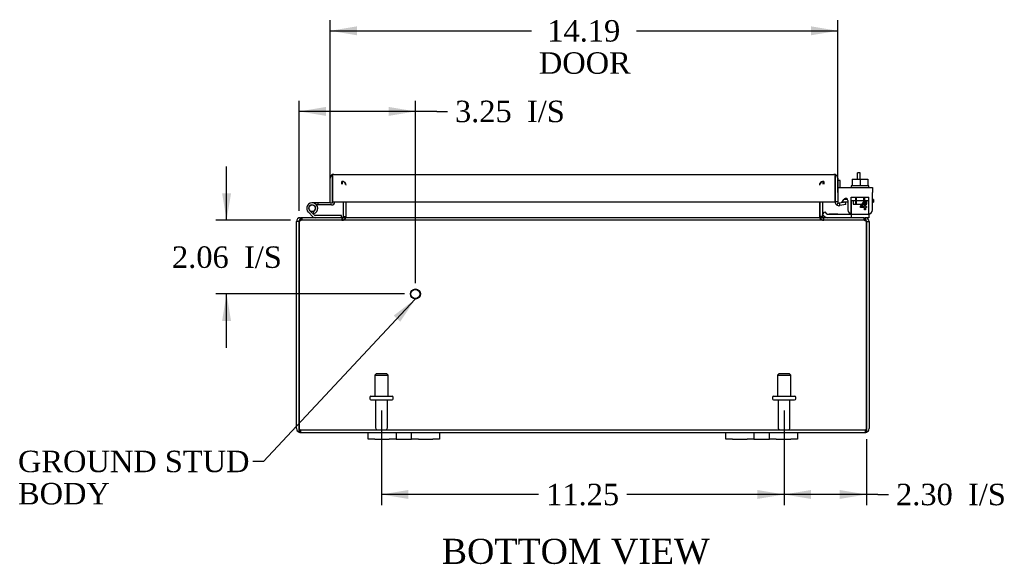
# Model space of a CAD drawing. Header units: inches. Extents: x 9 to 147, y 9 to 94.
# Tile 1 of 8: x 28 to 55, y 9 to 24. Entities that reach past the tile are written whole.
import ezdxf
from ezdxf.enums import TextEntityAlignment as Align

# ---------------------------------------------------------------- set-up
doc = ezdxf.new("R2010")
doc.units = ezdxf.units.IN
doc.header["$MEASUREMENT"] = 0
for name, color, linetype in [('COM40153-1', 7, 'CONTINUOUS'), ('COM40153-2', 7, 'CONTINUOUS'), ('COM42667', 7, 'CONTINUOUS'), ('COM42780', 7, 'CONTINUOUS'), ('COM48429', 7, 'CONTINUOUS'), ('COM71780-9', 7, 'CONTINUOUS'), ('DEFAULT', 7, 'CONTINUOUS'), ('FET07710', 7, 'CONTINUOUS'), ('HNG10620-20B', 7, 'CONTINUOUS'), ('HNG10620-20C', 7, 'CONTINUOUS'), ('HNG10620-20P', 7, 'CONTINUOUS'), ('SCC19011', 7, 'CONTINUOUS'), ('STD21878', 7, 'CONTINUOUS'), ('STD26094', 7, 'CONTINUOUS'), ('WAF25035', 7, 'CONTINUOUS')]:
    doc.layers.add(name, color=color, linetype=linetype)
doc.styles.add('SEACAD_TIMES_NEW_ROMAN', font='times.ttf')

# ---------------------------------------------------------------- blocks, each defined once
blk = doc.blocks.new('SEANNOT_GROUP1')
at = {"layer": 'DEFAULT', "linetype": 'Continuous'}
blk.add_hatch(color=136, dxfattribs=at).paths.add_polyline_path([(38.493, 15.652), (38.913, 16.285), (38.31, 15.822)])
at = {"layer": 'DEFAULT', "color": 136, "linetype": 'Continuous'}
blk.add_line((34.675, 11.747), (34.375, 11.747), dxfattribs=at)
blk.add_lwpolyline([(34.675, 11.747), (38.913, 16.285)], dxfattribs=at)
at = {"layer": 'DEFAULT', "color": 136, "linetype": 'Continuous', "style": 'SEACAD_TIMES_NEW_ROMAN'}
for s, p in [('GROUND STUD', (27.81, 12.047)), ('BODY', (27.81, 11.147))]:
    blk.add_text(s, height=0.6, dxfattribs=at).set_placement(p, align=Align.TOP_LEFT)
blk = doc.blocks.new('GDIMGGROUP7')
at = {"layer": 'DEFAULT', "linetype": 'Continuous'}
for points in [[(49.968, 10.699), (49.968, 10.949), (49.218, 10.824)], [(50.771, 10.699), (51.521, 10.824), (50.771, 10.949)]]:
    blk.add_hatch(color=136, dxfattribs=at).paths.add_polyline_path(points)
at = {"layer": 'DEFAULT', "color": 136, "linetype": 'Continuous'}
for p, q in [((49.218, 13.166), (49.218, 10.524)), ((51.521, 12.365), (51.521, 10.524)), ((51.837, 10.824), (49.218, 10.824)), ((51.837, 10.824), (52.137, 10.824))]:
    blk.add_line(p, q, dxfattribs=at)
at = {"layer": 'DEFAULT', "color": 136, "linetype": 'Continuous', "style": 'SEACAD_TIMES_NEW_ROMAN'}
for s, p in [('2.30', (52.347, 11.124)), ('I/S', (54.359, 11.124))]:
    blk.add_text(s, height=0.6, dxfattribs=at).set_placement(p, align=Align.TOP_LEFT)
blk = doc.blocks.new('GDIMGGROUP8')
at = {"layer": 'DEFAULT', "linetype": 'Continuous'}
for points in [[(38.718, 10.699), (38.718, 10.949), (37.968, 10.824)], [(48.468, 10.699), (49.218, 10.824), (48.468, 10.949)]]:
    blk.add_hatch(color=136, dxfattribs=at).paths.add_polyline_path(points)
at = {"layer": 'DEFAULT', "color": 136, "linetype": 'Continuous'}
for p, q in [((37.968, 13.166), (37.968, 10.524)), ((49.218, 13.166), (49.218, 10.524)), ((42.36, 10.824), (37.968, 10.824)), ((49.218, 10.824), (44.827, 10.824))]:
    blk.add_line(p, q, dxfattribs=at)
at = {"layer": 'DEFAULT', "color": 136, "linetype": 'Continuous', "style": 'SEACAD_TIMES_NEW_ROMAN'}
blk.add_text('11.25', height=0.6, dxfattribs=at).set_placement((42.57, 11.124), align=Align.TOP_LEFT)
blk = doc.blocks.new('GDIMGGROUP14')
at = {"layer": 'DEFAULT', "linetype": 'Continuous'}
for points in [[(33.514, 19.235), (33.639, 18.485), (33.764, 19.235)], [(33.514, 15.675), (33.764, 15.675), (33.639, 16.425)]]:
    blk.add_hatch(color=136, dxfattribs=at).paths.add_polyline_path(points)
at = {"layer": 'DEFAULT', "color": 136, "linetype": 'Continuous'}
for p, q in [((33.639, 18.485), (33.639, 19.985)), ((35.427, 18.485), (33.339, 18.485)), ((38.615, 16.425), (33.339, 16.425)), ((33.639, 14.925), (33.639, 16.425))]:
    blk.add_line(p, q, dxfattribs=at)
at = {"layer": 'DEFAULT', "color": 136, "linetype": 'Continuous', "style": 'SEACAD_TIMES_NEW_ROMAN'}
for s, p in [('2.06', (32.114, 17.755)), ('I/S', (34.126, 17.755))]:
    blk.add_text(s, height=0.6, dxfattribs=at).set_placement(p, align=Align.TOP_LEFT)
blk = doc.blocks.new('GDIMGGROUP15')
at = {"layer": 'DEFAULT', "linetype": 'Continuous'}
for points in [[(36.415, 21.651), (35.665, 21.526), (36.415, 21.401)], [(38.165, 21.651), (38.165, 21.401), (38.915, 21.526)]]:
    blk.add_hatch(color=136, dxfattribs=at).paths.add_polyline_path(points)
at = {"layer": 'DEFAULT', "color": 136, "linetype": 'Continuous'}
for p, q in [((35.665, 18.749), (35.665, 21.826)), ((38.915, 16.725), (38.915, 21.826)), ((39.512, 21.526), (35.665, 21.526)), ((39.512, 21.526), (39.812, 21.526))]:
    blk.add_line(p, q, dxfattribs=at)
at = {"layer": 'DEFAULT', "color": 136, "linetype": 'Continuous', "style": 'SEACAD_TIMES_NEW_ROMAN'}
for s, p in [('3.25', (40.022, 21.826)), ('I/S', (42.034, 21.826))]:
    blk.add_text(s, height=0.6, dxfattribs=at).set_placement(p, align=Align.TOP_LEFT)
blk = doc.blocks.new('GDIMGGROUP20')
at = {"layer": 'DEFAULT', "linetype": 'Continuous'}
for points in [[(37.28, 23.903), (36.53, 23.778), (37.28, 23.653)], [(49.968, 23.903), (49.968, 23.653), (50.718, 23.778)]]:
    blk.add_hatch(color=136, dxfattribs=at).paths.add_polyline_path(points)
at = {"layer": 'DEFAULT', "color": 136, "linetype": 'Continuous'}
for p, q in [((36.53, 19.272), (36.53, 24.078)), ((50.718, 19.3), (50.718, 24.078)), ((36.53, 23.778), (42.156, 23.778)), ((45.093, 23.778), (50.718, 23.778))]:
    blk.add_line(p, q, dxfattribs=at)
at = {"layer": 'DEFAULT', "color": 136, "linetype": 'Continuous', "style": 'SEACAD_TIMES_NEW_ROMAN'}
for s, p in [('14.19', (42.601, 24.078)), ('DOOR', (42.366, 23.178))]:
    blk.add_text(s, height=0.6, dxfattribs=at).set_placement(p, align=Align.TOP_LEFT)

msp = doc.modelspace()

# ---------------------------------------------------------------- linework, layer by layer
at = {"layer": 'COM40153-1', "color": 7}
for p, q in [((51.271, 19.629), (51.271, 19.807)), ((51.343, 19.807), (51.271, 19.807)), ((51.343, 19.629), (51.343, 19.807))]:
    msp.add_line(p, q, dxfattribs=at)
at = {"layer": 'COM40153-2', "color": 7}
for p, q in [((50.79, 19.595), (50.718, 19.595)), ((50.79, 19.403), (50.79, 19.595)), ((51.003, 18.995), (50.844, 18.995)), ((50.995, 19.067), (50.891, 19.067)), ((51.718, 19.067), (51.689, 19.067)), ((51.689, 18.995), (51.718, 18.995)), ((51.718, 19.067), (51.718, 18.995))]:
    msp.add_line(p, q, dxfattribs=at)
msp.add_arc((50.826, 19.103), 0.108, 180, 186.8545, dxfattribs=at)
at = {"layer": 'COM42667', "color": 7}
for p, q in [((50.719, 19.403), (51.689, 19.403)), ((50.719, 19.26), (50.719, 19.403)), ((51.689, 19.403), (51.689, 19.26)), ((50.719, 19.26), (50.719, 19.004)), ((50.833, 18.978), (50.892, 19.069)), ((51.003, 19.037), (51.003, 18.777)), ((51.352, 18.866), (51.467, 19.027)), ((51.467, 19.027), (51.492, 19.027)), ((51.492, 19.027), (51.492, 18.866)), ((51.689, 18.777), (51.689, 19.26)), ((51.352, 18.837), (51.352, 18.866)), ((51.462, 18.837), (51.352, 18.837)), ((51.462, 18.978), (51.383, 18.866)), ((51.383, 18.866), (51.462, 18.866)), ((51.462, 18.866), (51.462, 18.978)), ((51.462, 18.777), (51.462, 18.837)), ((51.492, 18.777), (51.462, 18.777)), ((51.492, 18.866), (51.526, 18.866)), ((51.526, 18.837), (51.492, 18.837)), ((51.492, 18.837), (51.492, 18.777)), ((51.526, 18.866), (51.526, 18.837))]:
    msp.add_line(p, q, dxfattribs=at)
for centre, radius, start, end in [((50.779, 19.004), 0.06, 180, 202.199), ((50.943, 19.037), 0.06, 0, 147.1545), ((51.128, 18.777), 0.125, 180, 270), ((51.564, 18.777), 0.125, 270, 0)]:
    msp.add_arc(centre, radius, start, end, dxfattribs=at)
at = {"layer": 'COM42780', "color": 7}
for p, q in [((51.09, 19.129), (51.59, 19.129)), ((51.09, 19.043), (51.09, 19.129)), ((51.09, 18.989), (51.09, 19.043)), ((51.09, 19.043), (51.09, 18.573)), ((51.09, 19.034), (51.59, 19.034)), ((51.145, 19.034), (51.145, 18.939)), ((51.215, 19.129), (51.215, 18.939)), ((51.234, 19.129), (51.234, 18.939)), ((51.447, 18.939), (51.447, 19.129)), ((51.465, 19.129), (51.465, 18.939)), ((51.535, 18.939), (51.535, 19.034)), ((51.59, 18.989), (51.59, 19.129)), ((51.59, 18.7), (51.59, 18.989)), ((50.29, 18.65), (50.357, 18.717)), ((50.357, 18.717), (50.408, 18.667)), ((51.145, 18.939), (51.535, 18.939)), ((50.29, 18.65), (50.341, 18.599)), ((50.442, 18.652), (51.34, 18.652)), ((50.475, 18.651), (50.475, 18.652)), ((50.535, 18.651), (50.475, 18.651)), ((50.535, 18.651), (50.535, 18.652)), ((50.563, 18.651), (50.535, 18.651)), ((50.563, 18.651), (50.563, 18.652)), ((50.725, 18.651), (50.563, 18.651)), ((50.676, 18.651), (50.676, 18.652)), ((50.725, 18.651), (50.725, 18.652)), ((51.34, 18.652), (51.59, 18.652)), ((51.59, 18.557), (51.485, 18.557)), ((51.59, 18.655), (51.59, 18.7)), ((51.59, 18.652), (51.59, 18.655)), ((51.59, 18.652), (51.59, 18.557))]:
    msp.add_line(p, q, dxfattribs=at)
for radius in [0.143, 0.048]:
    msp.add_arc((50.442, 18.7), radius, 225, 270, dxfattribs=at)
msp.add_ellipse((50.84, 19.658), major_axis=(0, -14.322), ratio=0.017455, start_param=1.503851, end_param=1.524085, dxfattribs=at)
for points, knots in [([(51.082, 18.652), (51.083, 18.652), (51.085, 18.654), (51.086, 18.657), (51.087, 18.658), (51.087, 18.66)], [0, 0, 0, 0, 0.25, 0.25, 0.3597521, 0.3597521, 0.3597521, 0.3597521]), ([(51.09, 18.573), (51.09, 18.568), (51.089, 18.564), (51.087, 18.559), (51.085, 18.557), (51.082, 18.557)], [0, 0, 0, 0, 0.5, 0.5, 1, 1, 1, 1]), ([(51.087, 18.66), (51.087, 18.66), (51.087, 18.66), (51.087, 18.662), (51.088, 18.664), (51.089, 18.67), (51.089, 18.676), (51.089, 18.687), (51.09, 18.693), (51.09, 18.7)], [0.3597521, 0.3597521, 0.3597521, 0.3597521, 0.375, 0.375, 0.5, 0.5, 0.75, 0.75, 1, 1, 1, 1])]:
    msp.add_open_spline(points, degree=3, knots=knots, dxfattribs=at)
at = {"layer": 'COM48429', "color": 7}
for p, q in [((36.86, 19.498), (36.86, 19.57)), ((36.878, 19.498), (36.878, 19.57)), ((50.308, 19.498), (50.308, 19.57)), ((50.326, 19.57), (50.326, 19.498)), ((36.896, 19), (36.896, 18.593)), ((36.968, 19), (36.968, 18.593)), ((36.982, 18.593), (36.982, 19)), ((50.205, 19), (50.205, 18.593)), ((50.218, 19), (50.218, 18.593)), ((50.29, 19), (50.29, 18.593)), ((35.593, 12.665), (35.593, 18.449)), ((35.665, 18.449), (35.593, 18.449)), ((35.665, 12.665), (35.665, 18.449)), ((35.665, 18.449), (35.665, 12.665)), ((35.701, 18.534), (35.701, 18.557)), ((35.701, 18.557), (35.726, 18.557)), ((35.701, 18.485), (35.701, 18.534)), ((35.701, 18.485), (35.726, 18.485)), ((35.726, 18.557), (35.726, 18.485)), ((35.726, 18.557), (35.727, 18.557)), ((35.726, 18.485), (35.727, 18.485)), ((35.727, 18.485), (35.727, 18.557)), ((51.46, 18.557), (35.727, 18.557)), ((51.46, 18.485), (35.727, 18.485)), ((35.744, 18.557), (35.744, 18.485)), ((36.86, 18.557), (36.86, 18.485)), ((36.878, 18.557), (36.878, 18.485)), ((36.896, 18.593), (36.968, 18.593)), ((50.29, 18.593), (50.218, 18.593)), ((50.308, 18.557), (50.308, 18.485)), ((50.326, 18.485), (50.326, 18.557)), ((51.443, 18.557), (51.443, 18.485)), ((51.46, 18.485), (51.46, 18.557)), ((51.46, 18.557), (51.461, 18.557)), ((51.46, 18.485), (51.461, 18.485)), ((51.461, 18.557), (51.461, 18.485)), ((51.461, 18.557), (51.485, 18.557)), ((51.461, 18.485), (51.485, 18.485)), ((51.485, 18.534), (51.485, 18.557)), ((51.485, 18.485), (51.485, 18.534)), ((51.521, 18.449), (51.593, 18.449)), ((51.521, 18.449), (51.521, 12.665)), ((51.521, 12.665), (51.521, 18.449)), ((51.593, 18.449), (51.593, 12.665)), ((35.665, 12.564), (35.665, 12.665)), ((35.665, 12.665), (35.665, 12.564)), ((51.521, 12.564), (51.521, 12.665)), ((51.521, 12.665), (51.521, 12.564)), ((35.701, 12.629), (51.485, 12.629)), ((35.701, 12.629), (35.701, 12.557)), ((35.701, 12.557), (37.593, 12.557)), ((39.593, 12.557), (47.593, 12.557)), ((49.593, 12.557), (51.485, 12.557)), ((51.485, 12.629), (51.485, 12.557))]:
    msp.add_line(p, q, dxfattribs=at)
for centre, radius, start, end in [((36.86, 19.462), 0.108, 10.3965, 90), ((36.876, 19.465), 0.106, 358.8074, 88.6926), ((50.311, 19.465), 0.106, 91.3077, 181.1923), ((50.326, 19.462), 0.108, 90, 169.6032), ((35.701, 18.449), 0.108, 90, 180), ((35.701, 18.449), 0.036, 141.2767, 180), ((35.701, 18.449), 0.036, 90, 141.2767), ((36.86, 18.593), 0.036, 270, 360), ((36.86, 18.593), 0.108, 270, 349.6016), ((36.876, 18.591), 0.106, 271.3077, 1.1923), ((36.86, 18.593), 0.108, 349.6016, 360), ((50.311, 18.591), 0.106, 178.8074, 268.6926), ((50.326, 18.593), 0.108, 180, 190.3994), ((50.326, 18.593), 0.108, 190.3994, 270), ((50.326, 18.593), 0.036, 180, 270), ((51.485, 18.449), 0.108, 0, 90), ((51.485, 18.449), 0.036, 38.7233, 90), ((51.485, 18.449), 0.036, 0, 38.7233), ((35.701, 12.665), 0.108, 180, 250.5288), ((35.701, 12.665), 0.036, 180, 270), ((51.485, 12.665), 0.036, 270, 360), ((51.485, 12.665), 0.108, 289.4712, 0), ((35.701, 12.665), 0.108, 250.5288, 270), ((51.485, 12.665), 0.108, 270, 289.4712)]:
    msp.add_arc(centre, radius, start, end, dxfattribs=at)
for centre, major_axis, start_param, end_param in [((35.701, 12.665), (0, 0.036), 1.570796, 3.141593), ((51.485, 12.665), (0, 0.036), 3.141593, 4.712389), ((35.701, 12.665), (0, 0.108), 2.801756, 3.141593), ((51.485, 12.665), (0, 0.108), 3.141593, 3.48143)]:
    msp.add_ellipse(centre, major_axis=major_axis, ratio=0.997813, start_param=start_param, end_param=end_param, dxfattribs=at)
for points, knots in [([(35.665, 18.449), (35.671, 18.464), (35.676, 18.478), (35.686, 18.504), (35.691, 18.516), (35.701, 18.536), (35.707, 18.544), (35.717, 18.555), (35.722, 18.557), (35.727, 18.557)], [0, 0, 0, 0, 0.25, 0.25, 0.5, 0.5, 0.75, 0.75, 1, 1, 1, 1]), ([(35.665, 18.449), (35.676, 18.459), (35.686, 18.468), (35.707, 18.482), (35.717, 18.485), (35.727, 18.485)], [0, 0, 0, 0, 0.5, 0.5, 1, 1, 1, 1]), ([(36.878, 18.557), (36.889, 18.557), (36.899, 18.558), (36.92, 18.56), (36.93, 18.562), (36.944, 18.566), (36.949, 18.567), (36.958, 18.571), (36.963, 18.573), (36.971, 18.577), (36.974, 18.58), (36.979, 18.585), (36.98, 18.586), (36.981, 18.59), (36.982, 18.592), (36.982, 18.593)], [0, 0, 0, 0, 0.25, 0.25, 0.5, 0.5, 0.625, 0.625, 0.75, 0.75, 0.875, 0.875, 0.9375, 0.9375, 1, 1, 1, 1]), ([(50.205, 18.593), (50.205, 18.592), (50.205, 18.59), (50.207, 18.586), (50.208, 18.585), (50.212, 18.58), (50.216, 18.577), (50.224, 18.573), (50.228, 18.571), (50.238, 18.567), (50.242, 18.566), (50.257, 18.562), (50.267, 18.56), (50.288, 18.558), (50.298, 18.557), (50.308, 18.557)], [0, 0, 0, 0, 0.0625, 0.0625, 0.125, 0.125, 0.25, 0.25, 0.375, 0.375, 0.5, 0.5, 0.75, 0.75, 1, 1, 1, 1]), ([(51.46, 18.557), (51.465, 18.557), (51.47, 18.555), (51.48, 18.544), (51.485, 18.536), (51.496, 18.516), (51.501, 18.504), (51.511, 18.478), (51.516, 18.464), (51.521, 18.449)], [0, 0, 0, 0, 0.25, 0.25, 0.5, 0.5, 0.75, 0.75, 1, 1, 1, 1]), ([(51.46, 18.485), (51.47, 18.485), (51.48, 18.482), (51.501, 18.468), (51.511, 18.459), (51.521, 18.449)], [0, 0, 0, 0, 0.5, 0.5, 1, 1, 1, 1])]:
    msp.add_open_spline(points, degree=3, knots=knots, dxfattribs=at)
at = {"layer": 'COM71780-9', "color": 7}
for p, q in [((36.53, 18.972), (36.53, 19.659)), ((36.602, 19.761), (36.602, 19.659)), ((36.602, 19.659), (36.602, 19.761)), ((36.602, 18.972), (36.602, 19.659)), ((36.602, 19.659), (36.602, 19)), ((36.638, 19.767), (50.61, 19.767)), ((50.646, 19.659), (50.646, 19.761)), ((50.646, 19.761), (50.646, 19.659)), ((50.646, 19), (50.646, 19.659)), ((50.646, 19.659), (50.646, 19)), ((50.718, 19.659), (50.718, 19)), ((36.602, 19), (50.646, 19)), ((50.718, 19), (50.646, 19)), ((50.931, 18.995), (50.761, 18.965)), ((50.943, 18.924), (50.931, 18.995)), ((36.53, 18.972), (36.602, 18.972)), ((50.731, 18.973), (50.685, 18.918)), ((50.761, 18.965), (50.773, 18.894)), ((50.943, 18.924), (50.773, 18.894))]:
    msp.add_line(p, q, dxfattribs=at)
for centre, radius, start, end in [((36.638, 19.659), 0.108, 109.4712, 180), ((36.638, 19.659), 0.108, 90, 109.4712), ((50.61, 19.659), 0.108, 70.5288, 90), ((50.61, 19.659), 0.108, 0, 70.5288), ((50.754, 19), 0.108, 180, 230), ((50.754, 19), 0.036, 180, 230), ((50.754, 19), 0.108, 230.0001, 279.9999), ((50.754, 19), 0.036, 230, 280)]:
    msp.add_arc(centre, radius, start, end, dxfattribs=at)
for centre, start_param, end_param in [((36.638, 19.659), 3.141593, 3.48143), ((50.61, 19.659), 2.801756, 3.141593)]:
    msp.add_ellipse(centre, major_axis=(0, -0.108), ratio=0.997813, start_param=start_param, end_param=end_param, dxfattribs=at)
at = {"layer": 'FET07710', "color": 7}
for p, q in [((37.593, 12.37), (37.593, 12.557)), ((37.593, 12.557), (37.781, 12.557)), ((37.781, 12.557), (38.187, 12.557)), ((38.187, 12.557), (38.375, 12.557)), ((38.375, 12.557), (38.593, 12.557)), ((38.375, 12.557), (38.375, 12.37)), ((38.593, 12.557), (38.593, 12.557)), ((38.593, 12.557), (38.811, 12.557)), ((38.811, 12.37), (38.811, 12.557)), ((38.811, 12.557), (38.999, 12.557)), ((38.999, 12.557), (39.406, 12.557)), ((39.406, 12.557), (39.593, 12.557)), ((39.593, 12.557), (39.593, 12.37)), ((47.593, 12.37), (47.593, 12.557)), ((47.593, 12.557), (47.781, 12.557)), ((47.781, 12.557), (48.187, 12.557)), ((48.187, 12.557), (48.375, 12.557)), ((48.375, 12.557), (48.593, 12.557)), ((48.375, 12.557), (48.375, 12.37)), ((48.593, 12.557), (48.593, 12.557)), ((48.593, 12.557), (48.811, 12.557)), ((48.811, 12.37), (48.811, 12.557)), ((48.811, 12.557), (48.999, 12.557)), ((48.999, 12.557), (49.406, 12.557)), ((49.406, 12.557), (49.593, 12.557)), ((49.593, 12.557), (49.593, 12.37)), ((37.781, 12.37), (37.593, 12.37)), ((37.781, 12.37), (38.187, 12.37)), ((38.375, 12.37), (38.187, 12.37)), ((38.375, 12.37), (38.593, 12.37)), ((38.593, 12.37), (38.811, 12.37)), ((38.593, 12.37), (38.593, 12.37)), ((38.999, 12.37), (38.811, 12.37)), ((38.999, 12.37), (39.406, 12.37)), ((39.593, 12.37), (39.406, 12.37)), ((47.781, 12.37), (47.593, 12.37)), ((47.781, 12.37), (48.187, 12.37)), ((48.375, 12.37), (48.187, 12.37)), ((48.375, 12.37), (48.593, 12.37)), ((48.593, 12.37), (48.811, 12.37)), ((48.593, 12.37), (48.593, 12.37)), ((48.999, 12.37), (48.811, 12.37)), ((48.999, 12.37), (49.406, 12.37)), ((49.593, 12.37), (49.406, 12.37))]:
    msp.add_line(p, q, dxfattribs=at)
at = {"layer": 'HNG10620-20B', "color": 7}
for p, q in [((36.092, 18.626), (35.966, 18.752)), ((36.078, 18.672), (36.06, 18.729)), ((36.05, 18.584), (35.924, 18.71)), ((36.848, 18.617), (36.113, 18.617)), ((36.848, 18.557), (36.848, 18.617))]:
    msp.add_line(p, q, dxfattribs=at)
for centre, radius, start, end in [((36.032, 18.819), 0.154, 287.1819, 225), ((36.032, 18.819), 0.0938, 287.1819, 225), ((36.113, 18.646), 0.089, 225, 270), ((36.113, 18.646), 0.029, 225, 270)]:
    msp.add_arc(centre, radius, start, end, dxfattribs=at)
at = {"layer": 'HNG10620-20C', "color": 7}
for p, q in [((36.602, 19.452), (36.602, 19.452)), ((36.186, 18.972), (36.032, 18.972)), ((36.186, 18.912), (36.154, 18.912)), ((36.53, 18.972), (36.186, 18.972)), ((36.186, 18.972), (36.186, 18.912)), ((36.573, 18.912), (36.186, 18.912))]:
    msp.add_line(p, q, dxfattribs=at)
for centre, radius, start, end in [((36.573, 19.001), 0.089, 270, 0), ((36.032, 18.819), 0.154, 277.4281, 287.1819)]:
    msp.add_arc(centre, radius, start, end, dxfattribs=at)
at = {"layer": 'HNG10620-20P', "color": 7}
msp.add_circle((36.032, 18.819), 0.0938, dxfattribs=at)
at = {"layer": 'SCC19011', "color": 7}
for p, q in [((51.125, 19.629), (51.125, 19.448)), ((51.125, 19.629), (51.34, 19.629)), ((51.34, 19.629), (51.34, 19.448)), ((51.34, 19.629), (51.555, 19.629)), ((51.555, 19.629), (51.555, 19.448))]:
    msp.add_line(p, q, dxfattribs=at)
at = {"layer": 'STD21878', "color": 7}
for radius in [0.141, 0.125]:
    msp.add_circle((38.915, 16.425), radius, dxfattribs=at)
at = {"layer": 'STD26094', "color": 7}
for p, q in [((37.818, 14.191), (37.781, 14.154)), ((37.781, 14.154), (38.156, 14.154)), ((37.781, 14.154), (37.781, 13.566)), ((38.118, 14.191), (37.818, 14.191)), ((38.156, 14.154), (38.118, 14.191)), ((38.156, 13.566), (38.156, 14.154)), ((49.068, 14.191), (49.031, 14.154)), ((49.031, 14.154), (49.406, 14.154)), ((49.031, 14.154), (49.031, 13.566)), ((49.368, 14.191), (49.068, 14.191)), ((49.406, 14.154), (49.368, 14.191)), ((49.406, 13.566), (49.406, 14.154)), ((37.643, 13.536), (37.643, 13.496)), ((37.673, 13.566), (38.263, 13.566)), ((38.293, 13.496), (38.293, 13.536)), ((48.893, 13.536), (48.893, 13.496)), ((48.923, 13.566), (49.513, 13.566)), ((49.543, 13.496), (49.543, 13.536)), ((37.673, 13.466), (38.263, 13.466)), ((37.803, 13.466), (37.803, 12.689)), ((38.133, 12.689), (38.133, 13.466)), ((48.923, 13.466), (49.513, 13.466)), ((49.053, 13.466), (49.053, 12.689)), ((49.383, 12.689), (49.383, 13.466))]:
    msp.add_line(p, q, dxfattribs=at)
for centre, radius, start, end in [((37.673, 13.536), 0.03, 90, 180), ((37.673, 13.496), 0.03, 180, 270), ((38.263, 13.536), 0.03, 0, 90), ((38.263, 13.496), 0.03, 270, 0), ((48.923, 13.536), 0.03, 90, 180), ((48.923, 13.496), 0.03, 180, 270), ((49.513, 13.536), 0.03, 0, 90), ((49.513, 13.496), 0.03, 270, 0), ((37.863, 12.689), 0.06, 180, 270), ((38.073, 12.689), 0.06, 270, 0), ((49.113, 12.689), 0.06, 180, 270), ((49.323, 12.689), 0.06, 270, 0)]:
    msp.add_arc(centre, radius, start, end, dxfattribs=at)
at = {"layer": 'WAF25035', "color": 7}
for p, q in [((51.59, 19.448), (51.09, 19.448)), ((51.09, 19.448), (51.09, 19.403)), ((51.59, 19.403), (51.59, 19.448))]:
    msp.add_line(p, q, dxfattribs=at)

# ---------------------------------------------------------------- block references
at = {"layer": 'DEFAULT', "color": 7}
for name in ['GDIMGGROUP20', 'GDIMGGROUP15', 'GDIMGGROUP14', 'SEANNOT_GROUP1', 'GDIMGGROUP8', 'GDIMGGROUP7']:
    msp.add_blockref(name, (0, 0), dxfattribs=at)

# ---------------------------------------------------------------- texts
at = {"layer": 'DEFAULT', "color": 7, "style": 'SEACAD_TIMES_NEW_ROMAN'}
msp.add_text('BOTTOM VIEW', height=0.7, dxfattribs=at).set_placement((39.654, 9.586), align=Align.TOP_LEFT)

doc.saveas('drawing.dxf')
